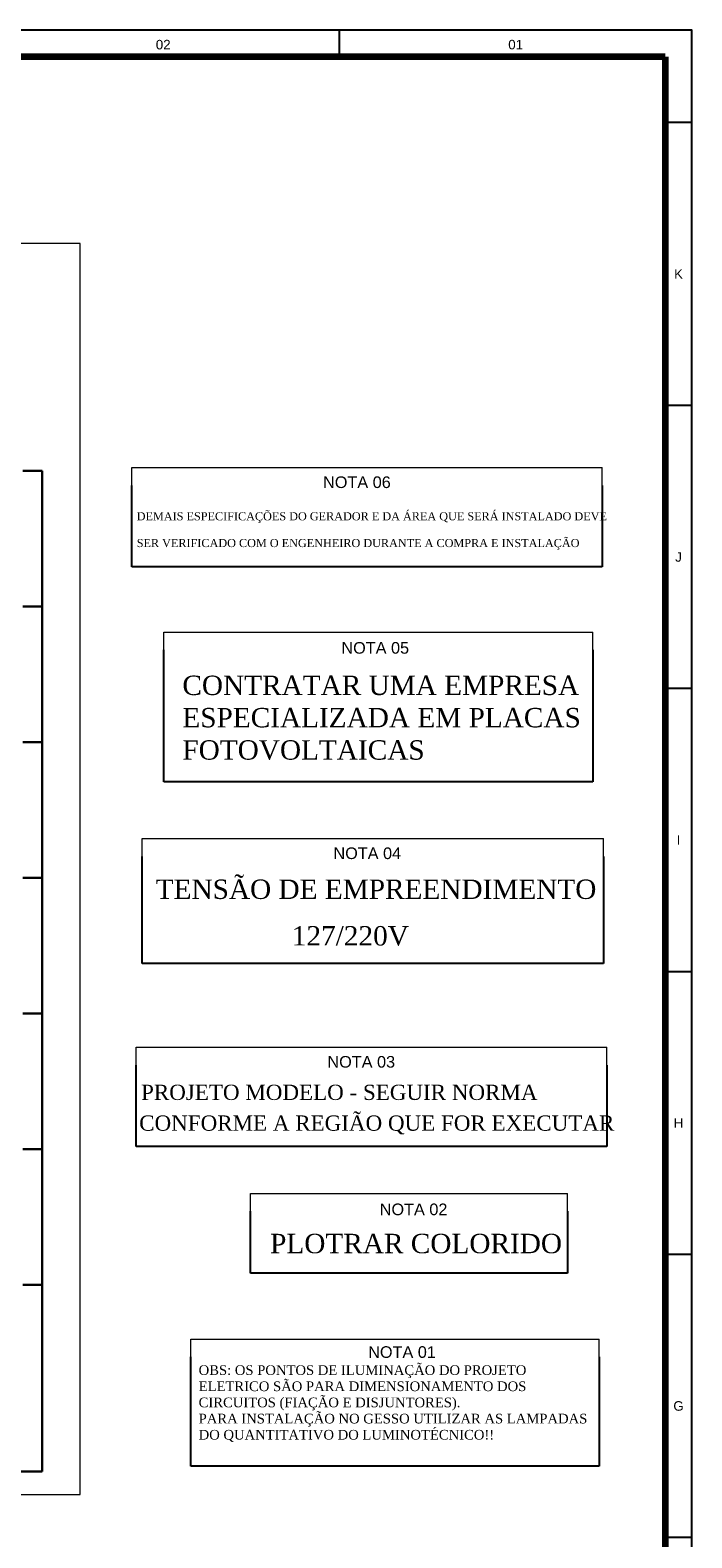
# Model space of a CAD drawing. Extents: x 5066 to 9756, y -2696 to -1109.
# Tile 42 of 208: x 9470 to 9487, y -2651 to -2611. Entities that reach past the tile are written whole.
import ezdxf
from ezdxf.enums import TextEntityAlignment as Align

# ---------------------------------------------------------------- set-up
doc = ezdxf.new("R2010")
doc.units = 0
doc.header["$MEASUREMENT"] = 0
for name, color, linetype, lineweight in [('DI-Fios', 3, 'CONTINUOUS', 30), ('DI-Pontilhado', 3, 'CONTINUOUS', 20), ('DI-Títulos', 3, 'CONTINUOUS', 9)]:
    doc.layers.add(name, color=color, linetype=linetype, lineweight=lineweight)
for name, color, linetype in [('LAYOUT - carimbo', 7, 'CONTINUOUS'), ('LEGENDA', 1, 'CONTINUOUS'), ('Prancha', 1, 'CONTINUOUS')]:
    doc.layers.add(name, color=color, linetype=linetype)
doc.styles.add('Arial', font='arial.ttf')
doc.styles.add('LED', font='times.ttf')
doc.styles.add('SWIS', font='swisse.ttf')

# ---------------------------------------------------------------- blocks, each defined once
blk = doc.blocks.new('Folha A0')
at = {"layer": 'Prancha', "color": 1}
for p, q in [((-9.25, 83.4), (-9.25, 84.1)), ((0, 84.1), (-0.7, 84.1)), ((0, 84.1), (-0.7, 84.1)), ((0, 0), (0, 84.1)), ((0, 81.675), (-0.7, 81.675)), ((0, 74.25), (-0.7, 74.25)), ((0, 66.825), (-0.7, 66.825)), ((0, 51.975), (-0.7, 51.975)), ((0, 44.55), (-0.7, 44.55))]:
    blk.add_line(p, q, dxfattribs=at)
at = {"layer": 'Prancha', "color": 4, "lineweight": 100}
for q in [(-117.3, 83.4), (-0.7, 0.7)]:
    blk.add_line((-0.7, 83.4), q, dxfattribs=at)
at = {"layer": 'Prancha', "color": 2}
blk.add_line((-0.7, 59.4), (0, 59.4), dxfattribs=at)
at = {"layer": 'Prancha', "color": 1}
blk.add_lwpolyline([(-119.8, 0), (0, 0), (0, 84.1), (-119.8, 84.1)], close=True, dxfattribs=at)
at = {"layer": 'Prancha', "color": 1, "style": 'SWIS'}
for s, p in [('02', (-13.875, 83.521)), ('01', (-4.625, 83.521)), ('K', (-0.35, 77.503)), ('J', (-0.35, 70.078)), ('I', (-0.35, 62.653)), ('H', (-0.35, 55.228)), ('G', (-0.35, 47.803))]:
    blk.add_text(s, height=0.25, dxfattribs=at).set_placement(p, align=Align.BOTTOM_CENTER)

msp = doc.modelspace()

# ---------------------------------------------------------------- linework, layer by layer
at = {"layer": 'DI-Fios'}
for p, q in [((9469.451, -2622.658), (9469.951, -2622.658)), ((9469.951, -2648.918), (9469.951, -2622.658)), ((9469.451, -2626.218), (9469.951, -2626.218)), ((9469.451, -2629.778), (9469.951, -2629.778)), ((9469.451, -2633.338), (9469.951, -2633.338)), ((9469.451, -2636.898), (9469.951, -2636.898)), ((9469.451, -2640.458), (9469.951, -2640.458)), ((9469.451, -2644.018), (9469.951, -2644.018)), ((9469.951, -2648.918), (9460.934, -2648.918))]:
    msp.add_line(p, q, dxfattribs=at)
at = {"layer": 'DI-Pontilhado'}
for p, q in [((9470.951, -2616.698), (9439.181, -2616.698)), ((9470.951, -2649.518), (9470.951, -2616.698)), ((9439.181, -2649.518), (9470.951, -2649.518))]:
    msp.add_line(p, q, dxfattribs=at)
at = {"layer": 'LAYOUT - carimbo', "color": 1}
for p, q in [((9472.307, -2625.177), (9472.307, -2623.044)), ((9484.655, -2623.044), (9484.655, -2625.177)), ((9484.655, -2625.177), (9472.307, -2625.177)), ((9473.144, -2630.819), (9473.144, -2627.359)), ((9484.404, -2627.359), (9484.404, -2630.819)), ((9484.404, -2630.819), (9473.144, -2630.819)), ((9472.58, -2635.591), (9472.58, -2632.779)), ((9484.684, -2632.779), (9484.684, -2635.591)), ((9484.684, -2635.591), (9472.58, -2635.591)), ((9472.422, -2640.385), (9472.422, -2638.252)), ((9484.77, -2638.252), (9484.77, -2640.385)), ((9484.77, -2640.385), (9472.422, -2640.385)), ((9475.419, -2643.712), (9475.419, -2642.09)), ((9483.744, -2642.09), (9483.744, -2643.712)), ((9483.744, -2643.712), (9475.419, -2643.712)), ((9473.86, -2648.778), (9473.86, -2645.912)), ((9484.576, -2645.912), (9484.576, -2648.778)), ((9484.576, -2648.778), (9473.86, -2648.778))]:
    msp.add_line(p, q, dxfattribs=at)
at = {"layer": 'LEGENDA', "color": 1, "lineweight": 20}
for p, q in [((9472.307, -2622.576), (9484.655, -2622.576)), ((9472.307, -2623.044), (9472.307, -2622.576)), ((9484.655, -2623.044), (9484.655, -2622.576)), ((9473.144, -2626.891), (9484.404, -2626.891)), ((9473.144, -2627.359), (9473.144, -2626.891)), ((9484.404, -2627.359), (9484.404, -2626.891)), ((9472.58, -2632.311), (9484.684, -2632.311)), ((9472.58, -2632.779), (9472.58, -2632.311)), ((9484.684, -2632.779), (9484.684, -2632.311)), ((9472.422, -2637.783), (9484.77, -2637.783)), ((9472.422, -2638.252), (9472.422, -2637.783)), ((9484.77, -2638.252), (9484.77, -2637.783)), ((9475.419, -2641.622), (9483.744, -2641.622)), ((9475.419, -2642.09), (9475.419, -2641.622)), ((9483.744, -2642.09), (9483.744, -2641.622)), ((9473.86, -2645.444), (9482.866, -2645.444)), ((9473.86, -2645.912), (9473.86, -2645.444)), ((9481.031, -2645.444), (9484.576, -2645.444)), ((9484.576, -2645.912), (9484.576, -2645.444))]:
    msp.add_line(p, q, dxfattribs=at)

# ---------------------------------------------------------------- block references
at = {"layer": 'Prancha'}
msp.add_blockref('Folha A0', (9487.006, -2695.2), dxfattribs=at)

# ---------------------------------------------------------------- texts
at = {"layer": 'DI-Títulos', "style": 'Arial'}
for s, p in [('NOTA 06', (9477.327, -2623.113)), ('NOTA 05', (9477.808, -2627.459)), ('NOTA 04', (9477.599, -2632.848)), ('NOTA 03', (9477.441, -2638.32)), ('NOTA 02', (9478.814, -2642.191)), ('NOTA 01', (9478.511, -2645.935))]:
    msp.add_text(s, height=0.305, dxfattribs=at).set_placement(p)
at = {"layer": 'LEGENDA', "lineweight": 100, "style": 'LED'}
for s, height, p in [('DEMAIS ESPECIFICAÇÕES DO GERADOR E DA ÁREA QUE SERÁ INSTALADO DEVE', 0.21192, (9472.435, -2623.96)), ('SER VERIFICADO COM O ENGENHEIRO DURANTE A COMPRA E INSTALAÇÃO', 0.21192, (9472.435, -2624.662)), ('PROJETO MODELO - SEGUIR NORMA ', 0.4, (9472.55, -2639.168)), (' CONFORME A REGIÃO QUE FOR EXECUTAR', 0.4, (9472.35, -2639.975))]:
    msp.add_text(s, height=height, dxfattribs=at).set_placement(p)
at = {"layer": 'LEGENDA', "lineweight": 100, "attachment_point": 1, "style": 'LED'}
for s, width, gutter_width, heights, insert, char_height in [('CONTRATAR UMA EMPRESA \\PESPECIALIZADA EM PLACAS\\PFOTOVOLTAICAS', 21.03009, 0.0864, [6.116], (9473.634, -2628.035), 0.50861), ('TENSÃO DE EMPREENDIMENTO', 21.03009, 0.0864, [6.116], (9472.935, -2633.385), 0.50861), ('127/220V', 21.03009, 0.0864, [6.116], (9476.506, -2634.607), 0.5086), ('PLOTRAR COLORIDO', 21.03009, 0.0864, [6.116], (9475.937, -2642.68), 0.50861), ('OBS: OS PONTOS DE ILUMINAÇÃO DO PROJETO ELETRICO SÃO PARA DIMENSIONAMENTO DOS CIRCUITOS (FIAÇÃO E DISJUNTORES).\\PPARA INSTALAÇÃO NO GESSO UTILIZAR AS LAMPADAS DO QUANTITATIVO DO LUMINOTÉCNICO!!', 10.51505, 0.0432, [3.058], (9474.061, -2646.129), 0.254304)]:
    msp.add_mtext_dynamic_manual_height_columns(s, width=width, gutter_width=gutter_width, heights=heights, dxfattribs=dict(at, insert=insert, char_height=char_height))

doc.saveas('drawing.dxf')
